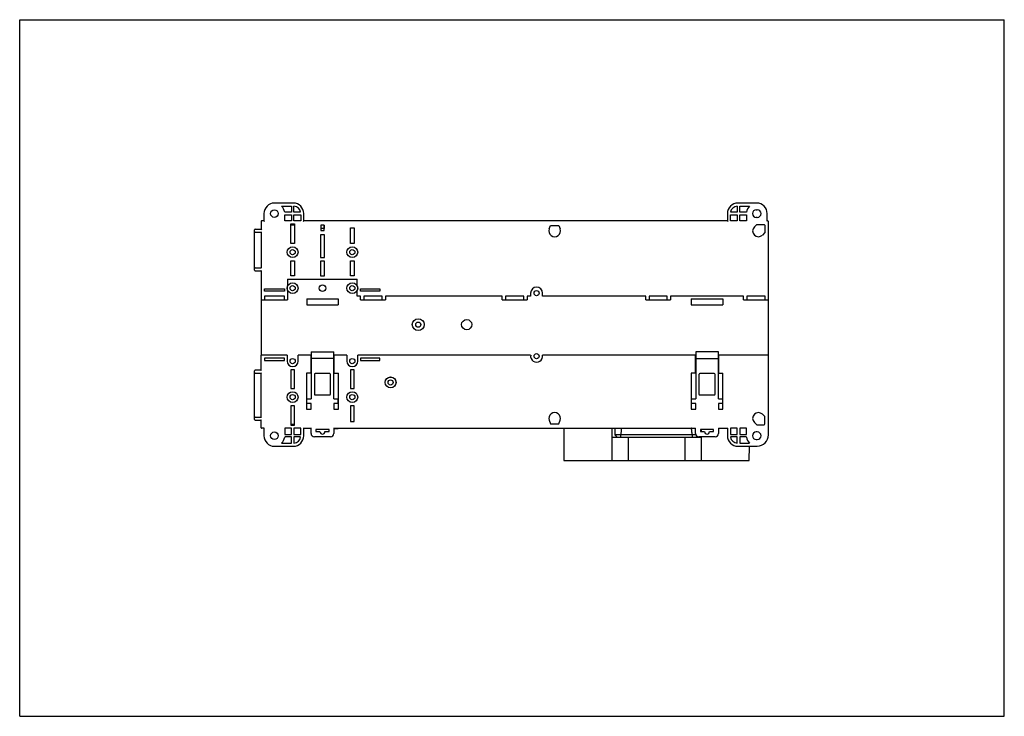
# Model space of a CAD drawing. Header units: millimetres. Extents: x 0 to 297, y 0 to 210.
import ezdxf

# ---------------------------------------------------------------- set-up
doc = ezdxf.new("R2010")
doc.units = ezdxf.units.MM
doc.header["$LTSCALE"] = 16.335
doc.layers.get('0').update_dxf_attribs({"linetype": 'CONTINUOUS'})
doc.layers.add('03_AXES', color=7, linetype='CONTINUOUS')

msp = doc.modelspace()

# ---------------------------------------------------------------- linework, layer by layer
at = {"color": 7, "linetype": 'Continuous'}
for p, q in [((0, 0), (0, 210)), ((0, 210), (297, 210)), ((297, 0), (297, 210)), ((82.53, 154.72), (76.83, 154.72)), ((222.33, 154.72), (216.63, 154.72)), ((73.68, 151.57), (73.68, 149.32)), ((79, 153.82), (81.98, 153.82)), ((81.98, 151.95), (79.93, 151.95)), ((81.98, 153.82), (81.98, 151.95)), ((82.73, 151.95), (82.73, 153.81)), ((84.75, 151.95), (82.73, 151.95)), ((85.68, 149.32), (85.68, 151.57)), ((213.48, 151.57), (213.48, 149.32)), ((216.43, 151.95), (214.41, 151.95)), ((216.43, 153.81), (216.43, 151.95)), ((217.18, 153.82), (220.16, 153.82)), ((217.18, 151.95), (217.18, 153.82)), ((219.23, 151.95), (217.18, 151.95)), ((222.18, 152.72), (222.48, 152.72)), ((225.48, 149.32), (225.48, 151.57)), ((72.83, 149.17), (72.83, 146.82)), ((73.68, 149.32), (72.98, 149.32)), ((73.68, 149.32), (73.83, 149.17)), ((79.95, 149.32), (79.95, 151.2)), ((79.95, 151.2), (81.98, 151.2)), ((81.98, 149.32), (79.95, 149.32)), ((81.98, 151.2), (81.98, 149.32)), ((82.73, 149.32), (82.73, 151.2)), ((82.73, 151.2), (84.78, 151.2)), ((84.78, 149.32), (82.73, 149.32)), ((84.78, 151.2), (84.78, 149.32)), ((85.68, 149.32), (85.53, 149.17)), ((213.48, 149.32), (85.68, 149.32)), ((213.48, 149.32), (213.63, 149.17)), ((214.38, 151.2), (216.43, 151.2)), ((214.38, 149.32), (214.38, 151.2)), ((216.43, 149.32), (214.38, 149.32)), ((216.43, 151.2), (216.43, 149.32)), ((217.18, 151.2), (219.2, 151.2)), ((217.18, 149.32), (217.18, 151.2)), ((219.2, 149.32), (217.18, 149.32)), ((219.2, 151.2), (219.2, 149.32)), ((222.48, 150.42), (222.18, 150.42)), ((225.48, 149.32), (225.33, 149.17)), ((225.68, 149.32), (225.48, 149.32)), ((225.83, 108.9), (225.83, 149.17)), ((70.83, 134.49), (70.83, 146.67)), ((70.98, 146.82), (72.83, 146.82)), ((70.98, 145.92), (72.83, 145.92)), ((72.83, 146.82), (72.98, 146.67)), ((72.83, 145.92), (72.98, 146.07)), ((72.83, 145.92), (72.83, 135.22)), ((81.75, 142.56), (81.75, 148.42)), ((81.75, 148.42), (82.91, 148.42)), ((81.82, 148.07), (81.82, 148.42)), ((82.84, 148.07), (81.82, 148.07)), ((82.84, 148.07), (82.84, 148.42)), ((82.91, 148.42), (82.91, 142.56)), ((90.79, 148.07), (90.79, 146.48)), ((91.87, 148.07), (90.79, 148.07)), ((90.79, 146.48), (91.87, 146.48)), ((91.85, 147.07), (90.81, 147.07)), ((90.83, 148.07), (90.83, 147.07)), ((91.83, 148.07), (91.83, 147.07)), ((91.87, 146.48), (91.87, 148.07)), ((99.75, 142.56), (99.75, 147.25)), ((99.75, 147.25), (100.91, 147.25)), ((100.91, 147.25), (100.91, 142.56)), ((159.74, 146.92), (160.12, 147.96)), ((160.12, 147.96), (162.63, 147.96)), ((162.63, 147.96), (163.02, 146.92)), ((221.6, 147.55), (222.31, 148.26)), ((222.31, 148.26), (224.52, 148.26)), ((224.77, 145.8), (224.06, 145.09)), ((224.77, 148.01), (224.77, 145.8)), ((82.91, 142.56), (81.75, 142.56)), ((90.75, 145.15), (90.75, 138.36)), ((91.91, 145.15), (90.75, 145.15)), ((91.91, 138.36), (91.91, 145.15)), ((100.91, 142.56), (99.75, 142.56)), ((81.75, 132.74), (81.75, 137.28)), ((81.75, 137.28), (82.91, 137.28)), ((82.91, 137.28), (82.91, 132.74)), ((90.75, 138.36), (91.91, 138.36)), ((90.75, 137.2), (90.75, 132.74)), ((91.91, 137.2), (90.75, 137.2)), ((91.91, 132.74), (91.91, 137.2)), ((99.75, 132.74), (99.75, 137.28)), ((99.75, 137.28), (100.91, 137.28)), ((100.91, 137.28), (100.91, 132.74)), ((70.98, 135.22), (72.83, 135.22)), ((70.98, 134.34), (72.83, 134.32)), ((72.83, 135.22), (72.98, 135.07)), ((72.83, 134.32), (72.98, 134.47)), ((72.83, 134.32), (72.83, 108.9)), ((80.83, 131.82), (80.83, 129.77)), ((80.83, 131.82), (101.83, 131.82)), ((82.91, 132.74), (81.75, 132.74)), ((90.75, 132.74), (91.91, 132.74)), ((100.91, 132.74), (99.75, 132.74)), ((101.83, 129.77), (101.83, 131.82)), ((73.81, 128.13), (73.81, 128.89)), ((73.81, 128.89), (79.85, 128.89)), ((79.85, 128.13), (73.81, 128.13)), ((79.85, 128.89), (79.85, 128.13)), ((80.83, 128.37), (80.83, 125.57)), ((101.83, 126.66), (101.83, 128.37)), ((102.81, 128.13), (102.81, 128.89)), ((102.81, 128.89), (108.6, 128.89)), ((108.6, 128.13), (102.81, 128.13)), ((108.6, 128.89), (108.6, 128.13)), ((72.83, 125.57), (80.83, 125.57)), ((73.83, 126.67), (73.83, 125.57)), ((79.83, 126.67), (73.83, 126.67)), ((79.83, 125.57), (79.83, 126.67)), ((86.58, 125.82), (86.58, 124.02)), ((86.58, 125.82), (96.08, 125.82)), ((96.08, 125.82), (96.08, 124.02)), ((102.83, 126.66), (101.83, 126.66)), ((102.83, 125.57), (102.83, 126.66)), ((102.83, 125.57), (110.33, 125.57)), ((103.83, 126.67), (103.83, 125.57)), ((109.33, 126.67), (103.83, 126.67)), ((109.33, 125.57), (109.33, 126.67)), ((110.33, 126.66), (110.33, 125.57)), ((145.58, 126.66), (110.33, 126.66)), ((145.58, 125.57), (145.58, 126.66)), ((145.58, 125.57), (153.08, 125.57)), ((146.58, 126.67), (146.58, 125.57)), ((152.08, 126.67), (146.58, 126.67)), ((152.08, 125.57), (152.08, 126.67)), ((153.08, 126.66), (153.08, 125.57)), ((154.11, 126.66), (153.08, 126.66)), ((154.11, 127.57), (154.11, 126.66)), ((157.75, 126.66), (157.75, 127.57)), ((188.83, 126.66), (157.75, 126.66)), ((188.83, 125.57), (188.83, 126.66)), ((188.83, 125.57), (196.33, 125.57)), ((195.33, 126.67), (189.83, 126.67)), ((189.83, 126.67), (189.83, 125.57)), ((195.33, 125.57), (195.33, 126.67)), ((218.33, 126.66), (196.33, 126.66)), ((196.33, 126.66), (196.33, 125.57)), ((202.58, 125.82), (212.08, 125.82)), ((202.58, 125.82), (202.58, 124.02)), ((212.08, 125.82), (212.08, 124.02)), ((218.33, 125.57), (218.33, 126.66)), ((218.33, 125.57), (225.83, 125.57)), ((224.83, 126.67), (219.33, 126.67)), ((219.33, 126.67), (219.33, 125.57)), ((224.83, 125.57), (224.83, 126.67)), ((86.58, 124.02), (96.08, 124.02)), ((202.58, 124.02), (212.08, 124.02)), ((72.83, 104.32), (72.83, 108.88)), ((80.67, 108.88), (72.98, 108.88)), ((73.81, 108.01), (73.81, 107.25)), ((79.85, 108.01), (73.81, 108.01)), ((73.81, 107.25), (79.85, 107.25)), ((79.85, 107.25), (79.85, 108.01)), ((87.91, 108.89), (83.99, 108.88)), ((87.83, 108.88), (87.83, 103.42)), ((87.91, 109.88), (87.91, 95.71)), ((87.91, 109.88), (94.75, 109.88)), ((94.75, 107.83), (87.91, 107.83)), ((94.75, 95.71), (94.75, 109.88)), ((98.67, 108.88), (94.75, 108.89)), ((94.83, 103.42), (94.83, 108.88)), ((102.81, 108.01), (102.81, 107.25)), ((108.6, 108.01), (102.81, 108.01)), ((102.81, 107.25), (108.6, 107.25)), ((108.6, 107.25), (108.6, 108.01)), ((203.91, 108.89), (157.73, 108.88)), ((203.83, 103.42), (203.83, 108.88)), ((210.75, 109.88), (203.91, 109.88)), ((203.91, 109.88), (203.91, 95.71)), ((203.91, 107.83), (210.75, 107.83)), ((210.75, 95.71), (210.75, 109.88)), ((210.83, 108.88), (210.75, 108.89)), ((225.68, 108.88), (210.83, 108.88)), ((210.83, 108.88), (210.83, 103.42)), ((225.83, 84.82), (225.83, 108.88)), ((70.83, 89.47), (70.83, 104.15)), ((72.83, 104.32), (70.98, 104.3)), ((72.98, 104.17), (72.83, 104.32)), ((81.75, 104.4), (81.75, 98.86)), ((82.91, 104.4), (81.75, 104.4)), ((82.91, 98.86), (82.91, 104.4)), ((99.75, 104.4), (99.75, 98.86)), ((100.91, 104.4), (99.75, 104.4)), ((100.91, 98.86), (100.91, 104.4)), ((70.98, 103.42), (72.83, 103.42)), ((72.83, 103.42), (72.98, 103.57)), ((72.83, 90.22), (72.83, 103.42)), ((86.53, 103.42), (86.53, 92.57)), ((87.91, 103.42), (86.53, 103.42)), ((88.9, 103.07), (88.9, 97.12)), ((93.53, 103.3), (89.13, 103.3)), ((93.76, 97.12), (93.76, 103.07)), ((94.75, 103.42), (96.13, 103.42)), ((96.13, 92.57), (96.13, 103.42)), ((203.91, 103.42), (202.53, 103.42)), ((202.53, 103.42), (202.53, 92.57)), ((204.9, 103.07), (204.9, 97.12)), ((209.53, 103.3), (205.13, 103.3)), ((209.76, 97.12), (209.76, 103.07)), ((210.75, 103.42), (212.13, 103.42)), ((212.13, 92.57), (212.13, 103.42)), ((81.75, 98.86), (82.91, 98.86)), ((99.75, 98.86), (100.91, 98.86)), ((86.66, 94.27), (86.66, 95.71)), ((86.66, 95.71), (87.91, 95.71)), ((89.13, 96.88), (93.53, 96.88)), ((94.75, 95.71), (96, 95.71)), ((96, 95.71), (96, 94.27)), ((202.66, 95.71), (203.91, 95.71)), ((202.66, 94.27), (202.66, 95.71)), ((205.13, 96.88), (209.53, 96.88)), ((210.75, 95.71), (212, 95.71)), ((212, 95.71), (212, 94.27)), ((81.75, 93.58), (81.75, 87.72)), ((82.91, 93.58), (81.75, 93.58)), ((82.91, 87.72), (82.91, 93.58)), ((86.53, 92.57), (87.91, 92.57)), ((87.91, 94.27), (86.66, 94.27)), ((87.91, 92.57), (87.91, 94.27)), ((94.75, 94.27), (94.75, 92.57)), ((96, 94.27), (94.75, 94.27)), ((94.75, 92.57), (96.13, 92.57)), ((99.75, 93.58), (99.75, 88.89)), ((100.91, 93.58), (99.75, 93.58)), ((100.91, 88.89), (100.91, 93.58)), ((202.53, 92.57), (203.91, 92.57)), ((203.91, 94.27), (202.66, 94.27)), ((203.91, 92.57), (203.91, 94.27)), ((212, 94.27), (210.75, 94.27)), ((210.75, 94.27), (210.75, 92.57)), ((210.75, 92.57), (212.13, 92.57)), ((70.98, 90.22), (72.83, 90.22)), ((70.98, 89.32), (72.83, 89.32)), ((72.98, 90.07), (72.83, 90.22)), ((72.83, 89.32), (72.98, 89.47)), ((72.83, 86.97), (72.83, 89.32)), ((159.74, 89.23), (160.12, 88.18)), ((162.63, 88.18), (163.02, 89.23)), ((224.77, 90.34), (224.06, 91.05)), ((224.77, 88.13), (224.77, 90.34)), ((73.68, 86.82), (72.98, 86.82)), ((73.68, 86.82), (73.83, 86.97)), ((73.68, 86.82), (73.68, 84.57)), ((79.95, 86.82), (79.95, 84.95)), ((81.98, 86.82), (79.95, 86.82)), ((81.75, 87.72), (82.91, 87.72)), ((81.82, 88.07), (81.82, 87.72)), ((81.82, 88.07), (82.84, 88.07)), ((81.98, 84.95), (81.98, 86.82)), ((82.73, 86.82), (82.73, 84.95)), ((84.78, 86.82), (82.73, 86.82)), ((82.84, 88.07), (82.84, 87.72)), ((84.78, 84.95), (84.78, 86.82)), ((85.53, 86.82), (88.04, 86.82)), ((85.68, 84.57), (85.68, 86.82)), ((86.63, 86.73), (86.63, 86.82)), ((87.89, 86.75), (86.63, 86.73)), ((87.89, 85.24), (87.89, 86.82)), ((89.33, 86.47), (89.33, 85.82)), ((93.33, 86.47), (89.33, 86.47)), ((93.33, 85.82), (93.33, 86.47)), ((94.63, 86.82), (203.88, 86.82)), ((94.78, 86.82), (94.78, 85.23)), ((94.78, 86.73), (96.03, 86.73)), ((96.03, 86.73), (96.03, 86.82)), ((99.75, 88.89), (100.91, 88.89)), ((160.12, 88.18), (162.63, 88.18)), ((164.1, 86.82), (164.14, 77.07)), ((178.61, 86.82), (178.61, 77.07)), ((179.62, 84.82), (179.62, 86.82)), ((203.88, 85.23), (203.88, 86.82)), ((209.33, 86.47), (205.33, 86.47)), ((205.33, 86.47), (205.33, 85.82)), ((205.59, 86.47), (205.59, 85.82)), ((209.33, 85.82), (209.33, 86.47)), ((210.78, 86.82), (213.63, 86.82)), ((210.78, 86.82), (210.78, 85.23)), ((213.48, 86.82), (213.48, 84.57)), ((216.43, 86.82), (214.38, 86.82)), ((214.38, 86.82), (214.38, 84.95)), ((216.43, 84.95), (216.43, 86.82)), ((219.2, 86.82), (217.18, 86.82)), ((217.18, 86.82), (217.18, 84.95)), ((219.2, 84.95), (219.2, 86.82)), ((221.6, 88.59), (222.31, 87.88)), ((222.31, 87.88), (224.52, 87.88)), ((81.98, 84.2), (79.93, 84.2)), ((79.95, 84.95), (81.98, 84.95)), ((81.98, 82.32), (81.98, 84.2)), ((82.73, 84.95), (84.78, 84.95)), ((82.73, 84.2), (82.73, 82.33)), ((84.75, 84.2), (82.73, 84.2)), ((93.78, 84.23), (88.88, 84.25)), ((89.33, 85.82), (90.58, 85.82)), ((92.08, 85.82), (93.33, 85.82)), ((205.59, 84.07), (178.61, 84.07)), ((203.98, 84.82), (179.62, 84.82)), ((180.37, 84.07), (179.62, 84.82)), ((183.59, 84.07), (183.59, 77.07)), ((200.62, 84.07), (200.62, 77.07)), ((203.84, 84.07), (204.24, 84.47)), ((209.78, 84.23), (204.88, 84.23)), ((205.33, 85.82), (206.58, 85.82)), ((205.59, 84.23), (205.59, 77.07)), ((208.08, 85.82), (209.33, 85.82)), ((214.38, 84.95), (216.43, 84.95)), ((216.43, 84.2), (214.41, 84.2)), ((216.43, 82.33), (216.43, 84.2)), ((217.18, 84.95), (219.2, 84.95)), ((219.23, 84.2), (217.18, 84.2)), ((217.18, 84.2), (217.18, 82.32)), ((222.48, 85.72), (222.18, 85.72)), ((222.18, 83.42), (222.48, 83.42)), ((76.83, 81.42), (82.53, 81.42)), ((79, 82.32), (81.98, 82.32)), ((216.63, 81.42), (222.43, 81.42)), ((217.18, 82.32), (220.16, 82.32)), ((220.07, 77.07), (220.09, 81.42)), ((164.14, 77.07), (220.07, 77.07)), ((0, 0), (297, 0))]:
    msp.add_line(p, q, dxfattribs=at)
for centre, radius in [((76.83, 151.57), 1.15), ((82.33, 139.92), 1.63), ((82.33, 139.92), 0.775), ((100.33, 139.92), 1.63), ((100.33, 139.92), 0.775), ((82.33, 129.07), 0.775), ((100.33, 129.07), 0.775), ((120.23, 118.07), 0.775), ((82.33, 107.07), 0.775), ((100.33, 107.07), 0.775), ((155.93, 108.57), 0.775), ((111.88, 100.65), 1.65), ((111.88, 100.65), 1.62), ((111.88, 100.65), 0.775), ((82.33, 96.22), 1.63), ((82.33, 96.22), 0.775), ((100.33, 96.22), 1.63), ((100.33, 96.22), 0.775), ((76.83, 84.57), 1.15)]:
    msp.add_circle(centre, radius, dxfattribs=at)
for centre, radius, start, end in [((76.83, 151.57), 3.15, 90, 180), ((82.53, 151.57), 3.15, 0, 90), ((216.63, 151.57), 3.15, 90, 180), ((222.33, 151.57), 3.15, 0, 90), ((76.83, 151.57), 3.12, 6.8921, 46.0545), ((82.53, 151.57), 2.25, 9.5941, 84.9003), ((216.63, 151.57), 2.25, 95.0997, 170.4059), ((222.33, 151.57), 3.12, 133.9455, 173.1079), ((222.18, 151.57), 1.15, 90, 270), ((222.48, 151.57), 1.15, 270, 90), ((72.98, 149.17), 0.15, 90, 180), ((225.68, 149.17), 0.15, 0, 90), ((70.98, 146.67), 0.15, 90, 180), ((161.38, 146.32), 1.74, 160, 20), ((222.83, 146.32), 1.74, 135, 315), ((70.98, 135.07), 0.15, 89.9364, 180.0405), ((70.98, 134.49), 0.15, 180, 269.5), ((82.33, 129.07), 1.66, 154.9608, 205.0392), ((100.33, 129.07), 1.66, 334.9608, 25.0392), ((155.93, 127.57), 1.82, 0, 180), ((70.98, 104.15), 0.15, 90.5, 180), ((70.98, 90.07), 0.15, 89.9364, 180.0405), ((70.98, 89.47), 0.15, 180, 270), ((161.38, 89.82), 1.74, 340, 200), ((222.83, 89.82), 1.74, 45, 225), ((72.98, 86.97), 0.15, 180, 270), ((76.83, 84.57), 3.15, 180, 270), ((76.83, 84.57), 3.12, 313.9455, 353.1079), ((82.53, 84.57), 3.15, 270, 360), ((82.53, 84.57), 2.25, 275.0997, 350.4059), ((88.88, 85.24), 0.991, 179.9967, 269.8972), ((93.78, 85.23), 1, 269.984, 359.9945), ((216.63, 84.57), 3.15, 180, 270), ((216.63, 84.57), 2.25, 189.5941, 264.9003), ((222.33, 84.57), 3.12, 186.8921, 226.0545), ((222.18, 84.57), 1.15, 90, 270), ((222.43, 84.82), 3.4, 270, 360), ((222.48, 84.57), 1.15, 270, 90)]:
    msp.add_arc(centre, radius, start, end, dxfattribs=at)
for centre, major_axis, ratio, start_param, end_param in [((224.52, 148.01), (0.177, 0.177), 0.999924, -0.78536, 0.78536), ((72.98, 108.88), (0.15, 0), 0.005236, -3.141593, -1.570796), ((225.68, 108.88), (0.15, 0), 0.005236, -1.570796, 0), ((89.13, 103.07), (0.233, 0), 0.999962, 1.57072, 3.141517), ((93.53, 103.07), (0.233, 0), 0.999962, -0.000076, 1.57072), ((205.13, 103.07), (0.233, 0), 0.999962, 1.57072, 3.141517), ((209.53, 103.07), (0.233, 0), 0.999962, -0.000076, 1.57072), ((89.13, 97.12), (0.233, 0), 0.999962, 3.141517, 4.712313), ((93.53, 97.12), (0.233, 0), 0.999962, -1.570872, -0.000076), ((205.13, 97.12), (0.233, 0), 0.999962, 3.141517, 4.712313), ((209.53, 97.12), (0.233, 0), 0.999962, -1.570872, -0.000076), ((224.52, 88.13), (0.177, -0.177), 0.999924, -0.78536, 0.78536), ((91.33, 85.82), (0.75, 0), 0.999962, 3.141517, 6.283109), ((204.88, 85.23), (1, 0), 0.999962, 3.141517, 4.712313), ((207.33, 85.82), (0.75, 0), 0.999962, 3.141517, 6.283109), ((209.78, 85.23), (1, 0), 0.999962, -1.570872, -0.000076)]:
    msp.add_ellipse(centre, major_axis=major_axis, ratio=ratio, start_param=start_param, end_param=end_param, dxfattribs=at)
for points, knots in [([(70.98, 145.92), (70.94, 145.92), (70.86, 145.95), (70.83, 146.03), (70.83, 146.07)], [0, 0, 0, 0, 0.499166, 1, 1, 1, 1]), ([(70.98, 103.42), (70.94, 103.42), (70.86, 103.45), (70.83, 103.53), (70.83, 103.57)], [0, 0, 0, 0, 0.499166, 1, 1, 1, 1]), ([(181.46, 86.82), (181.43, 86.49), (181.38, 85.82), (181.34, 85.15), (181.32, 84.82)], [0, 0, 0, 0, 0.499997, 1, 1, 1, 1]), ([(202.84, 84.82), (202.83, 84.99), (202.81, 85.24), (202.79, 85.58), (202.76, 85.83), (202.74, 86.08), (202.71, 86.29), (202.69, 86.46), (202.67, 86.56), (202.66, 86.65), (202.64, 86.71), (202.63, 86.76), (202.61, 86.8), (202.6, 86.82), (202.59, 86.82)], [0, 0, 0, 0, 0.250034, 0.375051, 0.500069, 0.625085, 0.7501, 0.812608, 0.875114, 0.906367, 0.937619, 0.968861, 0.984468, 1, 1, 1, 1]), ([(181.35, 84.07), (181.35, 84.2), (181.33, 84.45), (181.32, 84.7), (181.32, 84.82)], [0, 0, 0, 0, 0.500107, 1, 1, 1, 1]), ([(202.84, 84.82), (202.84, 84.7), (202.84, 84.45), (202.83, 84.2), (202.82, 84.07)], [0, 0, 0, 0, 0.49994, 1, 1, 1, 1])]:
    msp.add_open_spline(points, degree=3, knots=knots, dxfattribs=at)
at = {"layer": '03_AXES', "color": 7, "linetype": 'Continuous'}
for p, q in [((80.67, 108.88), (80.67, 107.07)), ((83.99, 107.07), (83.99, 108.88)), ((98.67, 108.88), (98.67, 107.07)), ((101.99, 107.07), (101.99, 108.88)), ((154.13, 108.88), (101.99, 108.88))]:
    msp.add_line(p, q, dxfattribs=at)
for centre, radius in [((82.33, 129.07), 1.63), ((100.33, 129.07), 1.63), ((91.33, 129.07), 1), ((155.93, 127.57), 0.775), ((120.23, 118.07), 1.8), ((134.83, 118.07), 1.54)]:
    msp.add_circle(centre, radius, dxfattribs=at)
for centre, radius, start, end in [((82.33, 107.07), 1.66, 180, 360), ((100.33, 107.07), 1.66, 180, 360), ((155.93, 108.57), 1.82, 170.2319, 9.7681)]:
    msp.add_arc(centre, radius, start, end, dxfattribs=at)

doc.saveas('drawing.dxf')
